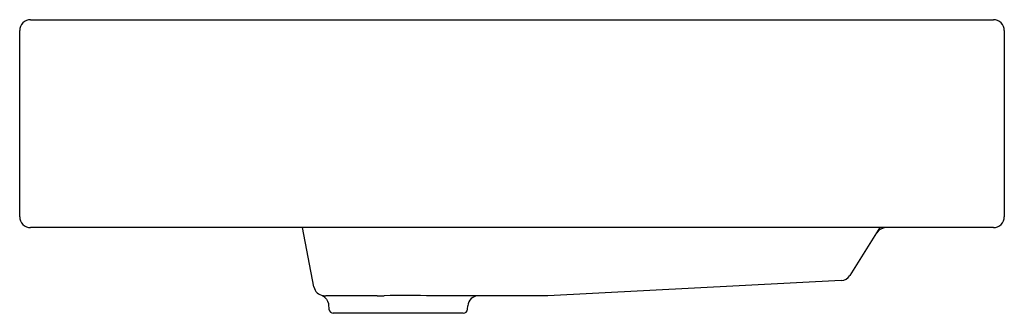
# Model space of a CAD drawing. Header units: millimetres. Extents: x 4763.185 to 4763.635, y 2418.684 to 2418.818.
import ezdxf

# ---------------------------------------------------------------- set-up
doc = ezdxf.new("R2010")
doc.units = ezdxf.units.MM
doc.layers.add('SANINDUSA', color=3, linetype='Continuous')

msp = doc.modelspace()

# ---------------------------------------------------------------- linework, layer by layer
at = {"layer": 'SANINDUSA'}
for p, q in [((4763.190034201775, 2418.817840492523), (4763.630034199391, 2418.817840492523)), ((4763.185034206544, 2418.727840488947), (4763.185034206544, 2418.812840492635)), ((4763.635034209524, 2418.812840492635), (4763.635034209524, 2418.727840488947)), ((4763.630034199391, 2418.722840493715), (4763.190034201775, 2418.722840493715)), ((4763.319507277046, 2418.695779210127), (4763.314320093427, 2418.722840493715)), ((4763.578200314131, 2418.722840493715), (4763.564427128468, 2418.700972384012)), ((4763.560454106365, 2418.698643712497), (4763.426338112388, 2418.69172055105)), ((4763.348400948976, 2418.691720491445), (4763.324959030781, 2418.691720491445)), ((4763.348400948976, 2418.691720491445), (4763.351680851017, 2418.691738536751)), ((4763.426337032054, 2418.691720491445), (4763.373659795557, 2418.691720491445)), ((4763.326187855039, 2418.687685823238), (4763.326375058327, 2418.685546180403)), ((4763.389694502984, 2418.685546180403), (4763.389835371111, 2418.687156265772)), ((4763.387702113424, 2418.683720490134), (4763.328367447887, 2418.683720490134))]:
    msp.add_line(p, q, dxfattribs=at)
at = {"layer": 'SANINDUSA', "flags": 128}
for points in [[(4763.323365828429, 2418.69175686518), (4763.323351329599, 2418.691760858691), (4763.323473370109, 2418.691705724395), (4763.323559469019, 2418.691661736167), (4763.323654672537, 2418.691609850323), (4763.323700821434, 2418.69158362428), (4763.323746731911, 2418.691556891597), (4763.323816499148, 2418.691514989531), (4763.324043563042, 2418.691367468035), (4763.32470505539, 2418.690822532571), (4763.325273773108, 2418.690158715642), (4763.325769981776, 2418.689294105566), (4763.326111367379, 2418.688222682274), (4763.326158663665, 2418.687683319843)], [(4763.323660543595, 2418.69177817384), (4763.323862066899, 2418.691754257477), (4763.324959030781, 2418.691720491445)]]:
    msp.add_lwpolyline(points, dxfattribs=at)
at = {"layer": 'SANINDUSA'}
for centre, radius, start, end in [((4763.190034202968, 2418.812840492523), 0.005, 90, 180), ((4763.630034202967, 2418.812840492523), 0.005, 0, 90), ((4763.190034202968, 2418.727840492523), 0.005, 180, 270), ((4763.630034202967, 2418.727840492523), 0.005, 270, 0), ((4763.580960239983, 2418.717840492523), 0.005000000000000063, 90, 147.7960468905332), ((4763.5601963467, 2418.703637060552), 0.00500000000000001, 272.9550250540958, 327.7960468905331), ((4763.324417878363, 2418.696720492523), 0.004999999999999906, 190.8510147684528, 261.2881333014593), ((4763.362221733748, 2418.145353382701), 0.5464868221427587, 88.80070203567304, 91.10521520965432), ((4763.394816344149, 2418.686720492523), 0.005000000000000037, 90, 175.0000000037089), ((4763.328367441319, 2418.685720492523), 0.002000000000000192, 184.9999999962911, 270), ((4763.387702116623, 2418.685720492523), 0.00200000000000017, 270, 355.0000000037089)]:
    msp.add_arc(centre, radius, start, end, dxfattribs=at)

doc.saveas('drawing.dxf')
